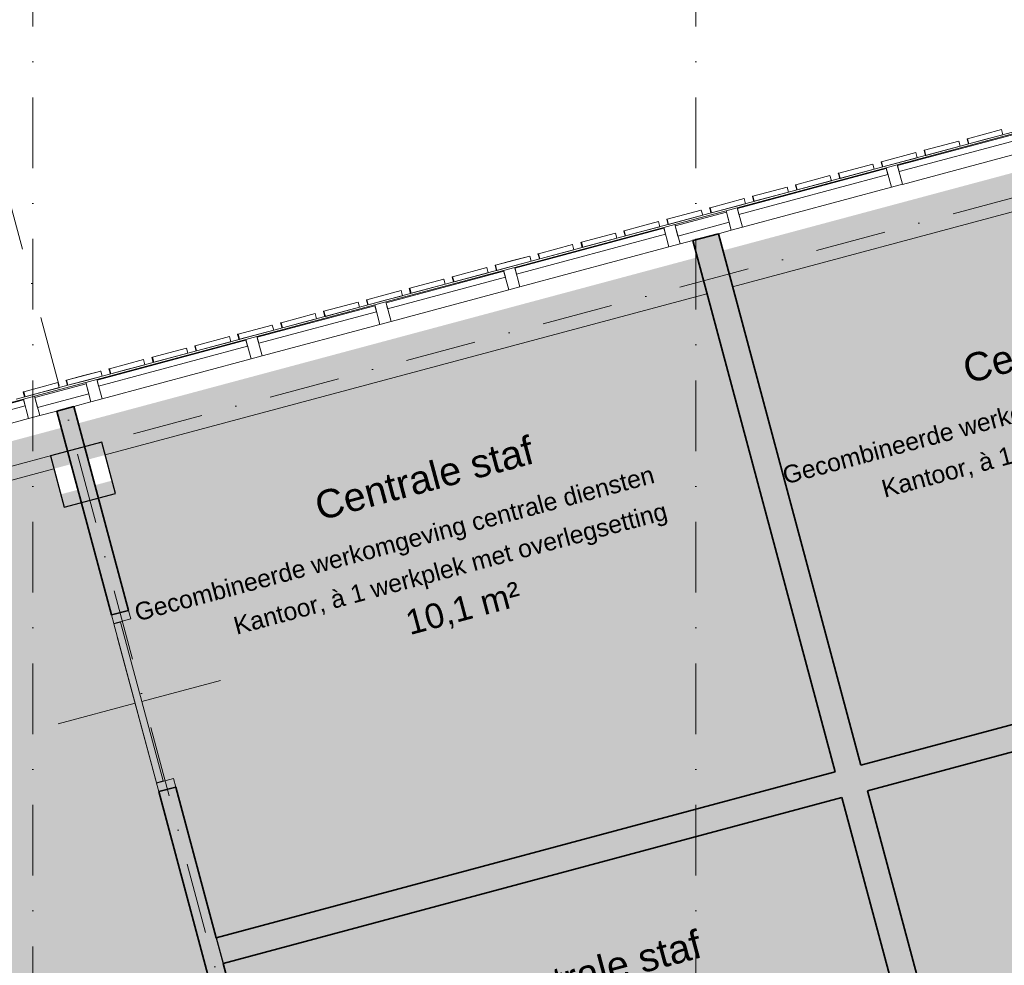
# Model space of a CAD drawing. Header units: millimetres. Extents: x -2530 to 151695, y -8763 to 71774.
# Tile 96 of 256: x 54717 to 60286, y 39463 to 44810. Entities that reach past the tile are written whole.
import ezdxf

# ---------------------------------------------------------------- set-up
doc = ezdxf.new("R2010")
doc.units = ezdxf.units.MM
doc.linetypes.add('RR_Level', pattern=[800, 400, -200, 0, -200])
for name, color, linetype, lineweight in [('A-AREA-____-IDEN', 2, 'Continuous', 13), ('A-AREA-____-PATT', 32, 'Continuous', 9), ('A-DOOR-____-MCUT', 31, 'Continuous', 13), ('A-DOOR-____-OTLN', 31, 'Continuous', 18), ('A-FLOR-____-OTLN', 192, 'Continuous', 18), ('A-GLAZ-CURT-MCUT', 52, 'Continuous', 13), ('A-GLAZ-CURT-OTLN', 52, 'Continuous', 13), ('A-GLAZ-CWMG-MCUT', 51, 'Continuous', 13), ('A-GLAZ-CWMG-OTLN', 51, 'Continuous', 13), ('A-WALL-____-MCUT', 113, 'Continuous', 35), ('A-WALL-____-OTLN', 113, 'Continuous', 18), ('A-WALL-____-PATT', 111, 'Continuous', 35), ('S-COLS-____-MCUT', 52, 'Continuous', 25), ('S-COLS-____-OTLN', 52, 'Continuous', 18), ('S-GRID-____-OTLN', 1, 'Continuous', 9)]:
    doc.layers.add(name, color=color, linetype=linetype, lineweight=lineweight)
doc.styles.add('Arial_1', font='arial.ttf', dxfattribs={"height": 100})
doc.styles.add('Arial_B', font='txt', dxfattribs={"height": 160})
doc.styles.add('Arial_B_1', font='txt', dxfattribs={"height": 100})
doc.styles.add('Arial_I', font='txt', dxfattribs={"height": 140})

# ---------------------------------------------------------------- blocks, each defined once
blk = doc.blocks.new('System Panel - 027_Solid-683259-plot_V2 Copy 1')
at = {"layer": 'A-GLAZ-CURT-MCUT', "color": 250, "lineweight": 9}
for p, q in [((150, 49.5), (-150, 49.5)), ((-150, 49.5), (-150, -10.5)), ((150, -10.5), (150, 49.5)), ((-150, -10.5), (150, -10.5))]:
    blk.add_line(p, q, dxfattribs=at)
blk = doc.blocks.new('System Panel - Triple glas-683257-plot_V2 Copy 1')
at = {"layer": 'A-GLAZ-CURT-MCUT', "color": 250, "lineweight": 9}
for p, q in [((345, 52.5), (-345, 52.5)), ((-345, 52.5), (-345, 17.5)), ((-345, 17.5), (345, 17.5)), ((345, 17.5), (345, 52.5))]:
    blk.add_line(p, q, dxfattribs=at)
blk = doc.blocks.new('System Panel - Triple glas-683258-plot_V2 Copy 1')
at = {"layer": 'A-GLAZ-CURT-MCUT', "color": 250, "lineweight": 9}
for p, q in [((436.25, 52.5), (-436.25, 52.5)), ((-436.25, 52.5), (-436.25, 17.5)), ((-436.25, 17.5), (436.25, 17.5)), ((436.25, 17.5), (436.25, 52.5))]:
    blk.add_line(p, q, dxfattribs=at)
blk = doc.blocks.new('Rectangular Mullion - 65 x 114mm-V189-plot_V2 Copy 1')
at = {"layer": 'A-GLAZ-CWMG-OTLN', "color": 250, "lineweight": 9}
for p, q in [((55090, 42759.2), (54800.2, 42681.5)), ((55119.5, 42649.1), (55022.9, 42623.2)), ((54926.3, 42597.3), (54829.7, 42571.4))]:
    blk.add_line(p, q, dxfattribs=at)
blk = doc.blocks.new('Rectangular Mullion - 65 x 114mm-V180-plot_V2 Copy 1')
at = {"layer": 'A-GLAZ-CWMG-OTLN', "color": 250, "lineweight": 9}
for p, q in [((140041.2, 18327.7), (140707.7, 18506.3)), ((140070.7, 18217.6), (140737.2, 18396.2))]:
    blk.add_line(p, q, dxfattribs=at)
blk = doc.blocks.new('Rectangular Mullion - 65 x 114mm-V181-plot_V2 Copy 1')
at = {"layer": 'A-GLAZ-CWMG-OTLN', "color": 250, "lineweight": 9}
for p, q in [((128269, 15173.3), (129111.8, 15399.2)), ((128298.5, 15063.2), (129141.3, 15289))]:
    blk.add_line(p, q, dxfattribs=at)
blk = doc.blocks.new('Rectangular Mullion - 65 x 114mm-683247-plot_V2 Copy 1')
at = {"layer": 'A-GLAZ-CWMG-MCUT', "color": 250, "lineweight": 9}
for p, q in [((-32.5, 57), (32.5, 57)), ((-32.5, -57), (-32.5, 57)), ((32.5, 57), (32.5, -57)), ((32.5, -57), (-32.5, -57))]:
    blk.add_line(p, q, dxfattribs=at)
blk = doc.blocks.new('Rectangular Mullion - 65 x 114mm-V190-plot_V2 Copy 1')
at = {"layer": 'A-GLAZ-CWMG-OTLN', "color": 250, "lineweight": 9}
for p, q in [((58712.2, 43729.8), (58422.4, 43652.1)), ((58741.7, 43619.6), (58668.7, 43600.1)), ((58523.8, 43561.2), (58451.9, 43542))]:
    blk.add_line(p, q, dxfattribs=at)
blk = doc.blocks.new('027_Gilde - ATC_FacadeModel_rvt-1-plot_V2 Copy 1')
at = {"layer": 'A-FLOR-____-OTLN', "color": 90}
for p, q in [((60570.7, 44238.1), (60085.4, 44108.1)), ((60085.4, 44108.1), (59600.1, 43978)), ((59600.1, 43978), (57609.3, 43444.6)), ((57609.3, 43444.6), (57124, 43314.5)), ((57124, 43314.5), (56153.3, 43054.5)), ((56153.3, 43054.5), (55668, 42924.4)), ((55668, 42924.4), (55182.7, 42794.4)), ((55182.7, 42794.4), (54989.5, 42742.6)), ((54989.5, 42742.6), (54697.3, 42664.3))]:
    blk.add_line(p, q, dxfattribs=at)
at = {"layer": 'A-WALL-____-OTLN', "color": 90}
for p, q in [((62154.6, 44212.2), (58749.2, 43299.7)), ((60270.8, 44188.8), (60174.2, 44162.9)), ((60174.2, 44162.9), (60270.8, 44188.8)), ((60270.8, 44188.8), (60278.6, 44159.8)), ((60270.8, 44188.8), (60278.6, 44159.8)), ((60028.2, 44123.8), (59835, 44072)), ((59835, 44072), (60028.2, 44123.8)), ((60028.2, 44123.8), (60035.9, 44094.8)), ((60028.2, 44123.8), (60035.9, 44094.8)), ((60077.7, 44137), (60075.5, 44136.5)), ((60077.7, 44137), (60075.5, 44136.5)), ((60077.9, 44127.6), (60075.5, 44136.5)), ((60077.7, 44137), (60174.2, 44162.9)), ((60174.2, 44162.9), (60077.7, 44137)), ((60077.7, 44137), (60085.4, 44108.1)), ((60085.4, 44108.1), (60077.7, 44137)), ((60077.9, 44127.6), (60083.3, 44107.5)), ((60182, 44133.9), (60085.4, 44108.1)), ((60085.4, 44108.1), (60182, 44133.9)), ((60182, 44133.9), (60278.6, 44159.8)), ((60182, 44133.9), (60278.6, 44159.8)), ((59785.5, 44058.8), (59592.3, 44007)), ((59592.3, 44007), (59785.5, 44058.8)), ((59785.5, 44058.8), (59793.3, 44029.8)), ((59785.5, 44058.8), (59793.3, 44029.8)), ((59835, 44072), (59832.8, 44071.4)), ((59835, 44072), (59832.8, 44071.4)), ((59835.2, 44062.6), (59832.8, 44071.4)), ((59835, 44072), (59842.8, 44043)), ((59842.8, 44043), (59835, 44072)), ((59835.2, 44062.6), (59840.6, 44042.5)), ((59842.8, 44043), (60035.9, 44094.8)), ((59842.8, 44043), (60035.9, 44094.8)), ((60085.4, 44108.1), (60083.3, 44107.5)), ((60085.4, 44108.1), (60083.3, 44107.5)), ((59592.3, 44007), (59590.1, 44006.4)), ((59592.3, 44007), (59590.1, 44006.4)), ((59592.4, 43997.6), (59590.1, 44006.4)), ((59592.3, 44007), (59600.1, 43978)), ((59600.1, 43978), (59592.3, 44007)), ((59600.1, 43978), (59793.3, 44029.8)), ((59600.1, 43978), (59793.3, 44029.8)), ((59842.8, 44043), (59840.6, 44042.5)), ((59842.8, 44043), (59840.6, 44042.5)), ((59542.8, 43993.7), (59349.7, 43942)), ((59349.7, 43942), (59542.8, 43993.7)), ((59357.4, 43913), (59550.6, 43964.8)), ((59357.4, 43913), (59550.6, 43964.8)), ((59542.8, 43993.7), (59550.6, 43964.8)), ((59542.8, 43993.7), (59550.6, 43964.8)), ((59592.4, 43997.6), (59597.9, 43977.4)), ((59300.2, 43928.7), (59107, 43877)), ((59107, 43877), (59300.2, 43928.7)), ((59114.8, 43848), (59308, 43899.7)), ((59114.8, 43848), (59308, 43899.7)), ((59300.2, 43928.7), (59308, 43899.7)), ((59300.2, 43928.7), (59308, 43899.7)), ((59308, 43899.7), (59305.6, 43899.1)), ((59305.6, 43899.1), (59308, 43899.7)), ((59349.7, 43942), (59347.4, 43941.4)), ((59349.7, 43942), (59347.4, 43941.4)), ((59349.7, 43932.5), (59347.4, 43941.4)), ((59349.7, 43942), (59357.4, 43913)), ((59357.4, 43913), (59349.7, 43942)), ((59349.7, 43932.5), (59355.1, 43912.4)), ((59357.4, 43913), (59355.1, 43912.4)), ((59357.4, 43913), (59355.1, 43912.4)), ((59057.5, 43863.7), (58864.3, 43811.9)), ((59057.5, 43863.7), (58864.3, 43811.9)), ((59065.3, 43834.7), (58872.1, 43783)), ((58872.1, 43783), (59065.3, 43834.7)), ((59057.5, 43863.7), (59065.3, 43834.7)), ((59057.5, 43863.7), (59065.3, 43834.7)), ((59107, 43877), (59104.6, 43876.3)), ((59107, 43877), (59104.6, 43876.3)), ((59107, 43867.5), (59104.6, 43876.3)), ((59107, 43877), (59114.8, 43848)), ((59114.8, 43848), (59107, 43877)), ((59107, 43867.5), (59112.4, 43847.3)), ((59114.8, 43848), (59112.4, 43847.3)), ((59114.8, 43848), (59112.4, 43847.3)), ((58814.9, 43798.7), (58621.7, 43746.9)), ((58621.7, 43746.9), (58814.9, 43798.7)), ((58814.9, 43798.7), (58812.4, 43798)), ((58814.9, 43798.7), (58812.4, 43798)), ((58814.9, 43798.7), (58822.6, 43769.7)), ((58814.9, 43798.7), (58822.6, 43769.7)), ((58864.3, 43811.9), (58861.9, 43811.3)), ((58864.3, 43802.5), (58861.9, 43811.3)), ((58864.3, 43811.9), (58872.1, 43783)), ((58872.1, 43783), (58864.3, 43811.9)), ((58864.3, 43802.5), (58869.7, 43782.3)), ((58872.1, 43783), (58869.7, 43782.3)), ((58572.2, 43733.7), (58379, 43681.9)), ((58379, 43681.9), (58572.2, 43733.7)), ((58572.2, 43733.7), (58569.7, 43733)), ((58572.2, 43733.7), (58569.7, 43733)), ((58572.2, 43733.7), (58580, 43704.7)), ((58572.2, 43733.7), (58580, 43704.7)), ((58621.7, 43746.9), (58619.2, 43746.2)), ((58621.7, 43746.9), (58619.2, 43746.2)), ((58621.6, 43737.4), (58619.2, 43746.2)), ((58621.6, 43737.4), (58627, 43717.3)), ((58621.7, 43746.9), (58629.4, 43717.9)), ((58629.4, 43717.9), (58621.7, 43746.9)), ((58629.4, 43717.9), (58822.6, 43769.7)), ((58629.4, 43717.9), (58822.6, 43769.7)), ((58329.5, 43668.6), (58232.9, 43642.7)), ((58329.5, 43668.6), (58232.9, 43642.7)), ((58329.5, 43668.6), (58327, 43667.9)), ((58329.5, 43668.6), (58337.3, 43639.7)), ((58329.5, 43668.6), (58337.3, 43639.7)), ((58379, 43681.9), (58376.5, 43681.2)), ((58379, 43681.9), (58376.5, 43681.2)), ((58378.9, 43672.4), (58376.5, 43681.2)), ((58378.9, 43672.4), (58384.3, 43652.2)), ((58379, 43681.9), (58386.8, 43652.9)), ((58386.8, 43652.9), (58379, 43681.9)), ((58386.8, 43652.9), (58580, 43704.7)), ((58386.8, 43652.9), (58580, 43704.7)), ((58629.4, 43717.9), (58627, 43717.3)), ((58629.4, 43717.9), (58627, 43717.3)), ((58136.3, 43616.9), (58133.8, 43616.2)), ((58134.5, 43616.4), (58133.8, 43616.2)), ((58136.1, 43607.4), (58133.8, 43616.2)), ((58134.5, 43616.4), (58136.3, 43616.9)), ((58136.3, 43616.9), (58232.9, 43642.7)), ((58232.9, 43642.7), (58136.3, 43616.9)), ((58136.3, 43616.9), (58144.1, 43587.9)), ((58144.1, 43587.9), (58136.3, 43616.9)), ((58240.7, 43613.8), (58144.1, 43587.9)), ((58144.1, 43587.9), (58240.7, 43613.8)), ((58240.7, 43613.8), (58337.3, 43639.7)), ((58240.7, 43613.8), (58337.3, 43639.7)), ((58386.8, 43652.9), (58384.3, 43652.2)), ((58386.8, 43652.9), (58384.3, 43652.2)), ((58086.9, 43603.6), (57893.7, 43551.8)), ((57893.7, 43551.8), (58086.9, 43603.6)), ((57901.4, 43522.9), (58094.6, 43574.6)), ((57901.4, 43522.9), (58094.6, 43574.6)), ((58086.9, 43603.6), (58094.6, 43574.6)), ((58086.9, 43603.6), (58094.6, 43574.6)), ((58136.1, 43607.4), (58141.5, 43587.2)), ((57844.2, 43538.6), (57651, 43486.8)), ((57651, 43486.8), (57844.2, 43538.6)), ((57658.8, 43457.8), (57852, 43509.6)), ((57658.8, 43457.8), (57852, 43509.6)), ((57844.2, 43538.6), (57841.5, 43537.9)), ((57844.2, 43538.6), (57841.5, 43537.9)), ((57844.2, 43538.6), (57852, 43509.6)), ((57844.2, 43538.6), (57852, 43509.6)), ((57852, 43509.6), (57849.3, 43508.9)), ((57849.3, 43508.9), (57852, 43509.6)), ((57893.7, 43551.8), (57891.1, 43551.1)), ((57893.7, 43551.8), (57891.1, 43551.1)), ((57893.4, 43542.3), (57891.1, 43551.1)), ((57893.4, 43542.3), (57898.8, 43522.2)), ((57893.7, 43551.8), (57901.4, 43522.9)), ((57901.4, 43522.9), (57893.7, 43551.8)), ((57901.4, 43522.9), (57898.8, 43522.2)), ((57901.4, 43522.9), (57898.8, 43522.2)), ((57601.5, 43473.6), (57408.4, 43421.8)), ((57505, 43447.7), (57408.4, 43421.8)), ((57609.3, 43444.6), (57416.1, 43392.8)), ((57416.1, 43392.8), (57609.3, 43444.6)), ((57601.5, 43473.6), (57505, 43447.7)), ((57601.5, 43473.6), (57609.3, 43444.6)), ((57601.5, 43473.6), (57609.3, 43444.6)), ((57651, 43486.8), (57648.3, 43486.1)), ((57651, 43486.8), (57648.3, 43486.1)), ((57650.7, 43477.3), (57648.3, 43486.1)), ((57650.7, 43477.3), (57656.1, 43457.1)), ((57651, 43486.8), (57658.8, 43457.8)), ((57658.8, 43457.8), (57651, 43486.8)), ((57658.8, 43457.8), (57656.1, 43457.1)), ((57658.8, 43457.8), (57656.1, 43457.1)), ((57358.9, 43408.5), (57165.7, 43356.8)), ((57165.7, 43356.8), (57358.9, 43408.5)), ((57358.9, 43408.5), (57356.1, 43407.8)), ((57358.9, 43408.5), (57356.1, 43407.8)), ((57358.9, 43408.5), (57366.6, 43379.6)), ((57358.9, 43408.5), (57366.6, 43379.6)), ((57408.4, 43421.8), (57405.6, 43421.1)), ((57408, 43412.2), (57405.6, 43421.1)), ((57408, 43412.2), (57413.4, 43392.1)), ((57408.4, 43421.8), (57416.1, 43392.8)), ((57416.1, 43392.8), (57408.4, 43421.8)), ((57416.1, 43392.8), (57413.4, 43392.1)), ((57414.1, 43392.3), (57416.1, 43392.8)), ((57116.2, 43343.5), (56923, 43291.8)), ((56923, 43291.8), (57116.2, 43343.5)), ((57116.2, 43343.5), (57113.4, 43342.8)), ((57116.2, 43343.5), (57113.4, 43342.8)), ((57116.2, 43343.5), (57124, 43314.5)), ((57116.2, 43343.5), (57124, 43314.5)), ((57165.7, 43356.8), (57162.9, 43356)), ((57165.7, 43356.8), (57162.9, 43356)), ((57165.3, 43347.2), (57162.9, 43356)), ((57165.3, 43347.2), (57170.7, 43327.1)), ((57165.7, 43356.8), (57173.5, 43327.8)), ((57173.5, 43327.8), (57165.7, 43356.8)), ((57173.5, 43327.8), (57366.6, 43379.6)), ((57173.5, 43327.8), (57366.6, 43379.6)), ((56873.6, 43278.5), (56777, 43252.6)), ((56777, 43252.6), (56873.6, 43278.5)), ((56873.6, 43278.5), (56881.3, 43249.5)), ((56873.6, 43278.5), (56881.3, 43249.5)), ((56923, 43291.8), (56920.2, 43291)), ((56923, 43291.8), (56920.2, 43291)), ((56922.5, 43282.2), (56920.2, 43291)), ((56922.5, 43282.2), (56927.9, 43262)), ((56923, 43291.8), (56930.8, 43262.8)), ((56930.8, 43262.8), (56923, 43291.8)), ((56930.8, 43262.8), (57124, 43314.5)), ((56930.8, 43262.8), (57124, 43314.5)), ((57173.5, 43327.8), (57170.7, 43327.1)), ((57173.5, 43327.8), (57170.7, 43327.1)), ((58604.3, 43260.8), (55200, 42348.7)), ((56680.4, 43226.7), (56677.5, 43226)), ((56680.4, 43226.7), (56677.5, 43226)), ((56679.8, 43217.1), (56677.5, 43226)), ((56680.4, 43226.7), (56777, 43252.6)), ((56777, 43252.6), (56680.4, 43226.7)), ((56680.4, 43226.7), (56688.1, 43197.8)), ((56688.1, 43197.8), (56680.4, 43226.7)), ((56784.7, 43223.6), (56688.1, 43197.8)), ((56688.1, 43197.8), (56784.7, 43223.6)), ((56784.7, 43223.6), (56881.3, 43249.5)), ((56784.7, 43223.6), (56881.3, 43249.5)), ((56930.8, 43262.8), (56927.9, 43262)), ((56930.8, 43262.8), (56927.9, 43262)), ((56630.9, 43213.5), (56437.7, 43161.7)), ((56437.7, 43161.7), (56630.9, 43213.5)), ((56445.5, 43132.7), (56638.6, 43184.5)), ((56445.5, 43132.7), (56638.6, 43184.5)), ((56630.9, 43213.5), (56638.6, 43184.5)), ((56630.9, 43213.5), (56638.6, 43184.5)), ((56679.8, 43217.1), (56685.2, 43197)), ((56688.1, 43197.8), (56685.2, 43197)), ((56688.1, 43197.8), (56685.2, 43197)), ((56388.2, 43148.5), (56195, 43096.7)), ((56388.2, 43148.5), (56195, 43096.7)), ((56396, 43119.5), (56202.8, 43067.7)), ((56202.8, 43067.7), (56396, 43119.5)), ((56388.2, 43148.5), (56396, 43119.5)), ((56388.2, 43148.5), (56396, 43119.5)), ((56437.7, 43161.7), (56434.7, 43160.9)), ((56437.7, 43161.7), (56434.7, 43160.9)), ((56437.1, 43152.1), (56434.7, 43160.9)), ((56437.1, 43152.1), (56442.5, 43131.9)), ((56437.7, 43161.7), (56445.5, 43132.7)), ((56445.5, 43132.7), (56437.7, 43161.7)), ((56445.5, 43132.7), (56442.5, 43131.9)), ((56445.5, 43132.7), (56442.5, 43131.9)), ((56145.6, 43083.4), (55952.4, 43031.7)), ((56145.6, 43083.4), (55952.4, 43031.7)), ((56145.6, 43083.4), (56142.5, 43082.6)), ((56145.6, 43083.4), (56153.3, 43054.5)), ((56145.6, 43083.4), (56153.3, 43054.5)), ((56192.9, 43096.1), (56192, 43095.9)), ((56192.9, 43096.1), (56192, 43095.9)), ((56196.7, 43078.2), (56192, 43095.9)), ((56192.9, 43096.1), (56195, 43096.7)), ((56192.9, 43096.1), (56195, 43096.7)), ((56202.8, 43067.7), (56195, 43096.7)), ((56202.8, 43067.7), (56195, 43096.7)), ((56196.7, 43078.2), (56199.8, 43066.9)), ((56200.6, 43067.1), (56199.8, 43066.9)), ((56200.6, 43067.1), (56199.8, 43066.9)), ((56200.6, 43067.1), (56202.8, 43067.7)), ((56200.6, 43067.1), (56202.8, 43067.7)), ((55902.9, 43018.4), (55709.7, 42966.6)), ((55902.9, 43018.4), (55709.7, 42966.6)), ((55902.9, 43018.4), (55910.7, 42989.4)), ((55902.9, 43018.4), (55910.7, 42989.4)), ((55950.2, 43031.1), (55949.3, 43030.8)), ((55950.2, 43031.1), (55949.3, 43030.8)), ((55954, 43013.2), (55949.3, 43030.8)), ((55950.2, 43031.1), (55952.4, 43031.7)), ((55950.2, 43031.1), (55952.4, 43031.7)), ((55960.1, 43002.7), (55952.4, 43031.7)), ((55960.1, 43002.7), (55952.4, 43031.7)), ((55954, 43013.2), (55957.1, 43001.9)), ((55957.9, 43002.1), (55957.1, 43001.9)), ((55957.9, 43002.1), (55957.1, 43001.9)), ((55957.9, 43002.1), (55960.1, 43002.7)), ((55957.9, 43002.1), (55960.1, 43002.7)), ((56153.3, 43054.5), (55960.1, 43002.7)), ((55960.1, 43002.7), (56153.3, 43054.5)), ((55660.2, 42953.4), (55467, 42901.6)), ((55467, 42901.6), (55660.2, 42953.4)), ((55660.2, 42953.4), (55668, 42924.4)), ((55660.2, 42953.4), (55668, 42924.4)), ((55707.5, 42966), (55706.6, 42965.8)), ((55707.5, 42966), (55706.6, 42965.8)), ((55711.3, 42948.2), (55706.6, 42965.8)), ((55707.5, 42966), (55709.7, 42966.6)), ((55707.5, 42966), (55709.7, 42966.6)), ((55717.5, 42937.7), (55709.7, 42966.6)), ((55717.5, 42937.7), (55709.7, 42966.6)), ((55711.3, 42948.2), (55714.3, 42936.8)), ((55910.7, 42989.4), (55717.5, 42937.7)), ((55717.5, 42937.7), (55910.7, 42989.4)), ((55417.6, 42888.4), (55224.4, 42836.6)), ((55417.6, 42888.4), (55224.4, 42836.6)), ((55417.6, 42888.4), (55425.3, 42859.4)), ((55417.6, 42888.4), (55425.3, 42859.4)), ((55467, 42901.6), (55463.9, 42900.8)), ((55467, 42901.6), (55463.9, 42900.8)), ((55466.2, 42892), (55463.9, 42900.8)), ((55466.2, 42892), (55471.6, 42871.8)), ((55467, 42901.6), (55474.8, 42872.7)), ((55474.8, 42872.7), (55467, 42901.6)), ((55474.8, 42872.7), (55668, 42924.4)), ((55474.8, 42872.7), (55668, 42924.4)), ((55715.2, 42937.1), (55714.3, 42936.8)), ((55715.2, 42937.1), (55714.3, 42936.8)), ((55715.2, 42937.1), (55717.5, 42937.7)), ((55715.2, 42937.1), (55717.5, 42937.7)), ((55222.1, 42836), (55221.1, 42835.7)), ((55222.1, 42836), (55221.1, 42835.7)), ((55225.9, 42818.1), (55221.1, 42835.7)), ((55222.1, 42836), (55224.4, 42836.6)), ((55222.1, 42836), (55224.4, 42836.6)), ((55232.1, 42807.6), (55224.4, 42836.6)), ((55232.1, 42807.6), (55224.4, 42836.6)), ((55232.1, 42807.6), (55425.3, 42859.4)), ((55328.7, 42833.5), (55232.1, 42807.6)), ((55425.3, 42859.4), (55328.7, 42833.5)), ((55474.8, 42872.7), (55471.6, 42871.8)), ((55474.8, 42872.7), (55471.6, 42871.8)), ((55174.9, 42823.3), (54981.7, 42771.6)), ((55078.3, 42797.5), (54981.7, 42771.6)), ((54989.5, 42742.6), (55182.7, 42794.4)), ((55078.3, 42797.5), (55174.9, 42823.3)), ((55086.1, 42768.5), (55182.7, 42794.4)), ((55174.9, 42823.3), (55171.6, 42822.5)), ((55174.9, 42823.3), (55171.6, 42822.5)), ((55174.9, 42823.3), (55182.7, 42794.4)), ((55174.9, 42823.3), (55182.7, 42794.4)), ((55225.9, 42818.1), (55228.9, 42806.8)), ((55229.8, 42807), (55228.9, 42806.8)), ((55229.8, 42807), (55228.9, 42806.8)), ((55229.8, 42807), (55232.1, 42807.6)), ((55229.8, 42807), (55232.1, 42807.6)), ((54739.1, 42706.6), (54835.6, 42732.4)), ((54835.6, 42732.4), (54739.1, 42706.6)), ((54932.2, 42758.3), (54835.6, 42732.4)), ((54835.6, 42732.4), (54932.2, 42758.3)), ((54843.4, 42703.5), (54940, 42729.3)), ((54843.4, 42703.5), (54940, 42729.3)), ((54932.2, 42758.3), (54940, 42729.3)), ((54932.2, 42758.3), (54940, 42729.3)), ((54981.7, 42771.6), (54978.4, 42770.7)), ((54981.7, 42771.6), (54978.4, 42770.7)), ((54980.8, 42761.9), (54978.4, 42770.7)), ((54980.8, 42761.9), (54986.2, 42741.7)), ((54981.7, 42771.6), (54989.5, 42742.6)), ((54989.5, 42742.6), (54981.7, 42771.6)), ((55086.1, 42768.5), (54989.5, 42742.6)), ((54739.1, 42706.6), (54735.7, 42705.7)), ((54739.1, 42706.6), (54735.7, 42705.7)), ((54738.1, 42696.8), (54735.7, 42705.7)), ((54738.1, 42696.8), (54743.5, 42676.7)), ((54739.1, 42706.6), (54746.8, 42677.6)), ((54746.8, 42677.6), (54739.1, 42706.6)), ((54746.8, 42677.6), (54743.5, 42676.7)), ((54746.8, 42677.6), (54743.5, 42676.7)), ((54843.4, 42703.5), (54746.8, 42677.6)), ((54746.8, 42677.6), (54843.4, 42703.5)), ((54910.2, 42271), (47955.5, 40407.5))]:
    blk.add_line(p, q, dxfattribs=at)
at = {"layer": 'A-GLAZ-CURT-OTLN', "color": 90, "lineweight": 18, "rotation": 14.99999999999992}
for name, p in [('System Panel - Triple glas-683257-plot_V2 Copy 1', (60028.5, 44023.5)), ('System Panel - Triple glas-683258-plot_V2 Copy 1', (59211.1, 43804.4)), ('System Panel - 027_Solid-683259-plot_V2 Copy 1', (58582.1, 43635.9)), ('System Panel - Triple glas-683258-plot_V2 Copy 1', (57953, 43467.3)), ('System Panel - Triple glas-683257-plot_V2 Copy 1', (57135.6, 43248.3)), ('System Panel - Triple glas-683257-plot_V2 Copy 1', (56406.3, 43052.9)), ('System Panel - Triple glas-683258-plot_V2 Copy 1', (55588.9, 42833.9)), ('System Panel - 027_Solid-683259-plot_V2 Copy 1', (54959.8, 42665.3)), ('System Panel - Triple glas-683258-plot_V2 Copy 1', (54330.8, 42496.7))]:
    blk.add_blockref(name, p, dxfattribs=at)
at = {"layer": 'A-GLAZ-CWMG-OTLN', "color": 90, "lineweight": 18, "rotation": 180}
for name, p in [('Rectangular Mullion - 65 x 114mm-V180-plot_V2 Copy 1', (200417.8, 62385.4)), ('Rectangular Mullion - 65 x 114mm-V181-plot_V2 Copy 1', (187916.3, 59035.6)), ('Rectangular Mullion - 65 x 114mm-V181-plot_V2 Copy 1', (186658.1, 58698.5)), ('Rectangular Mullion - 65 x 114mm-V180-plot_V2 Copy 1', (197524.8, 61610.2)), ('Rectangular Mullion - 65 x 114mm-V180-plot_V2 Copy 1', (196795.5, 61414.8)), ('Rectangular Mullion - 65 x 114mm-V181-plot_V2 Copy 1', (184294, 58065.1)), ('Rectangular Mullion - 65 x 114mm-V181-plot_V2 Copy 1', (183035.9, 57727.9))]:
    blk.add_blockref(name, p, dxfattribs=at)
at = {"layer": 'A-GLAZ-CWMG-OTLN', "color": 90, "lineweight": 18, "extrusion": (0, 0, -1), "rotation": 165.0000000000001}
for p in [(-59663.9, 43925.8), (-58758.4, 43683.1), (-58405.8, 43588.6), (-57500.2, 43346), (-56771, 43150.6), (-56041.7, 42955.2), (-55136.1, 42712.5), (-54783.6, 42618.1)]:
    blk.add_blockref('Rectangular Mullion - 65 x 114mm-683247-plot_V2 Copy 1', p, dxfattribs=at)
at = {"layer": 'A-GLAZ-CWMG-OTLN', "color": 90, "lineweight": 18}
for name in ['Rectangular Mullion - 65 x 114mm-V190-plot_V2 Copy 1', 'Rectangular Mullion - 65 x 114mm-V189-plot_V2 Copy 1']:
    blk.add_blockref(name, (0, 0), dxfattribs=at)
blk = doc.blocks.new('NLRS_28_SC_LIB_kolom recht_generiek_ISR - kolom beton_ONTWERP-6193513-plot_V2 Copy 1')
at = {"layer": 'S-COLS-____-OTLN', "lineweight": 13}
h = blk.add_hatch(color=256, dxfattribs=at)
h.paths.add_polyline_path([(-150, -150), (150, -150), (150, -75), (-150, -75)])
h.paths.add_polyline_path([(-150, 75), (150, 75), (150, 150), (-150, 150)])
at = {"layer": 'S-COLS-____-MCUT'}
for p, q in [((150, 150), (-150, 150)), ((-150, 150), (-150, -150)), ((150, -150), (150, 150)), ((-150, -150), (150, -150))]:
    blk.add_line(p, q, dxfattribs=at)
blk = doc.blocks.new('32_binnendeur_ontwerpers - 2315 x 930-6426854-plot_V2 Copy 1')
at = {"layer": 'A-DOOR-____-MCUT'}
for p, q in [((-467, 50), (-517, 50)), ((-467, -50), (-467, 50)), ((467, 50), (467, -50)), ((517, 50), (467, 50)), ((-517, -50), (-467, -50)), ((467, -50), (517, -50))]:
    blk.add_line(p, q, dxfattribs=at)
at = {"layer": 'A-DOOR-____-OTLN'}
for p, q in [((0, 500), (0, 50)), ((0, 10), (0, -450))]:
    blk.add_line(p, q, dxfattribs=at)
blk = doc.blocks.new('deurblad_abstract_linksdraaiend - deurblad_abstract_linksdraaiend-6426883-plot_V2 Copy 1')
at = {"layer": 'A-DOOR-____-OTLN', "lineweight": 13}
for p, q in [((37991.5, 20054.8), (37991.5, 20984.8)), ((38031.5, 20984.8), (37991.5, 20984.8)), ((38031.5, 20984.8), (38031.5, 20054.8)), ((37991.5, 20054.8), (38031.5, 20054.8))]:
    blk.add_line(p, q, dxfattribs=at)
blk = doc.blocks.new('draairichting - draairichting_links-6426887-plot_V2 Copy 1')
at = {"layer": 'A-DOOR-____-MCUT'}
blk.add_line((37991.5, 20909.8), (37991.5, 20054.8), dxfattribs=at)

msp = doc.modelspace()

# ---------------------------------------------------------------- hatches: boundary and pattern name
at = {"layer": 'A-AREA-____-PATT', "transparency": 33554509}
for points in [[(59473.8464, 40595.0694), (62975.9334, 41533.4508), (62757.1019, 42350.1411), (62805.3982, 42363.0821), (62537.7793, 43361.8494), (62489.483, 43348.9084), (62309.4744, 44020.7098), (62212.8818, 43994.8279), (62135.2361, 44284.6057), (62231.8286, 44310.4876), (62196.2408, 44443.3031), (58694.1537, 43504.922), (59420.8134, 40792.9913)], [(55828.0823, 39618.1899), (59328.9575, 40556.2466), (58549.2649, 43466.0992), (55048.3896, 42528.0428), (55083.9775, 42395.2266), (55180.5701, 42421.1085), (55258.2158, 42131.3308), (55161.6232, 42105.4489), (55331.9262, 41469.8697), (55283.6299, 41456.9287), (55551.2488, 40458.1614), (55599.5451, 40471.1024), (55799.1974, 39725.9897)], [(49967.8559, 32897.448), (51875.5594, 33408.6156), (51357.9213, 35340.4672), (54497.1803, 36181.6291), (55014.8184, 34249.7775), (57019.1145, 34786.827), (56910.281, 35192.9988), (56958.5773, 35205.9398), (56690.9584, 36204.7071), (56642.6622, 36191.7661), (55502.9525, 40445.2205), (55551.2488, 40458.1614), (55283.6299, 41456.9287), (55235.3336, 41443.9878), (55065.0307, 42079.567), (54968.4381, 42053.6851), (54890.7924, 42343.4628), (54987.385, 42369.3447), (54951.797, 42502.1609), (47900.5383, 40612.7825), (48146.2875, 39695.6339), (48097.9912, 39682.693), (48365.6101, 38683.9257), (48413.9064, 38696.8666), (48811.7112, 37212.2386), (48763.415, 37199.2977), (49031.0339, 36200.5304), (49079.3301, 36213.4713), (49500.817, 34640.4611), (49452.5207, 34627.5202), (49720.1396, 33628.7529), (49768.4358, 33641.6938), (49960.7122, 32924.1088)], [(60256.774, 37673.1438), (61255.5413, 37940.7627), (61236.1299, 38013.2071), (63739.4496, 38683.9696), (63014.7563, 41388.5619), (59512.6693, 40450.1806), (60247.7651, 37706.7654)], [(56591.5985, 36768.7087), (59093.7064, 37439.1465), (59113.1178, 37366.7021), (60111.8851, 37634.3209), (59367.7804, 40411.3577), (55866.9051, 39473.301), (56562.7136, 36876.5085)]]:
    msp.add_hatch(color=254, dxfattribs=at).paths.add_polyline_path(points)
at = {"layer": 'A-WALL-____-PATT', "lineweight": 18}
msp.add_hatch(color=47, dxfattribs=at).paths.add_polyline_path([(60092.4737, 37706.7654), (60237.3626, 37745.5882), (58668.6598, 43600.0667), (58523.7709, 43561.2439), (59548.2428, 39737.8628)])
h = msp.add_hatch(color=47, dxfattribs=at)
h.paths.add_polyline_path([(57019.1145, 34786.827), (57115.707, 34812.7089), (57006.8736, 35218.8807), (56910.281, 35192.9988), (56935.4595, 35099.0316)])
h.paths.add_polyline_path([(56642.6622, 36191.7661), (56739.2547, 36217.648), (55599.5451, 40471.1024), (55502.9525, 40445.2205), (56372.1271, 37201.4166)])
h.paths.add_polyline_path([(55235.3336, 41443.9878), (55331.9262, 41469.8697), (55022.8957, 42623.1872), (54926.3031, 42597.3053), (55012.8497, 42274.309)])
h = msp.add_hatch(color=47, dxfattribs=at)
h.paths.add_polyline_path([(55866.9051, 39473.301), (59367.7804, 40411.3577), (59328.9575, 40556.2466), (55828.0823, 39618.1899)])
h.paths.add_polyline_path([(59512.6693, 40450.1806), (63014.7563, 41388.5619), (62975.9334, 41533.4508), (59473.8464, 40595.0694)])

# ---------------------------------------------------------------- linework, layer by layer
at = {"layer": 'A-WALL-____-MCUT'}
for p, q in [((58668.6598, 43600.0667), (58523.7709, 43561.2439)), ((58523.7709, 43561.2439), (59328.9575, 40556.2466)), ((59473.8464, 40595.0694), (58668.6598, 43600.0667)), ((55022.8957, 42623.1872), (54926.3031, 42597.3053)), ((55331.9262, 41469.8697), (55022.8957, 42623.1872)), ((54926.3031, 42597.3053), (55235.3336, 41443.9878)), ((62975.9334, 41533.4508), (59473.8464, 40595.0694)), ((55235.3336, 41443.9878), (55331.9262, 41469.8697)), ((59512.6693, 40450.1806), (63014.7563, 41388.5619)), ((59328.9575, 40556.2466), (55828.0823, 39618.1899)), ((55599.5451, 40471.1024), (55502.9525, 40445.2205)), ((55502.9525, 40445.2205), (56642.6622, 36191.7661)), ((55828.0823, 39618.1899), (55599.5451, 40471.1024)), ((60276.1854, 37600.6994), (59512.6693, 40450.1806)), ((55866.9051, 39473.301), (59367.7804, 40411.3577)), ((59367.7804, 40411.3577), (60131.2966, 37561.8765)), ((56591.5985, 36768.7087), (55866.9051, 39473.301))]:
    msp.add_line(p, q, dxfattribs=at)
at = {"layer": 'A-WALL-____-MCUT', "lineweight": 25}
msp.add_line((55828.0823, 39618.1899), (55866.9051, 39473.301), dxfattribs=at)
at = {"layer": 'S-GRID-____-OTLN', "linetype": 'RR_Level'}
for p, q in [((54791.4834, 70774.2271), (54791.4834, -6763.3674)), ((58541.4834, 70774.2271), (58541.4834, -6763.3674)), ((88205.4064, 51270.0868), (-68.3933, 27617.1934)), ((54422.2408, 44671.6767), (57455.4586, 33351.5536))]:
    msp.add_line(p, q, dxfattribs=at)

# ---------------------------------------------------------------- block references
at = {"lineweight": 5}
msp.add_blockref('027_Gilde - ATC_FacadeModel_rvt-1-plot_V2 Copy 1', (0, 0), dxfattribs=at)
at = {"layer": 'A-DOOR-____-OTLN'}
for name, p, rotation in [('32_binnendeur_ontwerpers - 2315 x 930-6426854-plot_V2 Copy 1', (55417.4393, 40957.5451), 104.9999999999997), ('deurblad_abstract_linksdraaiend - deurblad_abstract_linksdraaiend-6426883-plot_V2 Copy 1', (23983.1022, 11291.0832), 14.99999999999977), ('draairichting - draairichting_links-6426887-plot_V2 Copy 1', (23983.1022, 11291.0832), 14.99999999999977)]:
    msp.add_blockref(name, p, dxfattribs=dict(at, rotation=rotation))
at = {"layer": 'S-COLS-____-OTLN', "lineweight": 13, "rotation": 15.00000000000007}
msp.add_blockref('NLRS_28_SC_LIB_kolom recht_generiek_ISR - kolom beton_ONTWERP-6193513-plot_V2 Copy 1', (55074.5041, 42237.3968), dxfattribs=at)

# ---------------------------------------------------------------- texts
at = {"layer": 'A-AREA-____-IDEN', "lineweight": 9, "attachment_point": 1, "rotation": 15}
for s, insert, char_height, width, style in [('Centrale staf', (60037.689, 42906.1974), 160, 1539.24, 'Arial_B'), ('Gecombineerde werkomgeving centrale diensten', (59022.4238, 42278.5228), 100, 4425.315, 'Arial_B_1'), ('Kantoor, à 1 werkplek met overlegsetting', (59582.9917, 42203.3082), 100, 3158.64875, 'Arial_1'), ('Centrale staf', (56371.9785, 42131.5073), 160, 1539.24, 'Arial_B'), ('Gecombineerde werkomgeving centrale diensten', (55356.7133, 41503.8327), 100, 4425.315, 'Arial_B_1'), ('Kantoor, à 1 werkplek met overlegsetting', (55917.2812, 41428.6181), 100, 3158.64875, 'Arial_1'), ('10,1 m²', (56886.9264, 41464.9163), 140, 865.8225, 'Arial_I'), ('Centrale staf', (57321.4491, 39338.1073), 160, 1539.24, 'Arial_B')]:
    msp.add_mtext(s, dxfattribs=dict(at, insert=insert, char_height=char_height, width=width, style=style))

doc.saveas('drawing.dxf')
